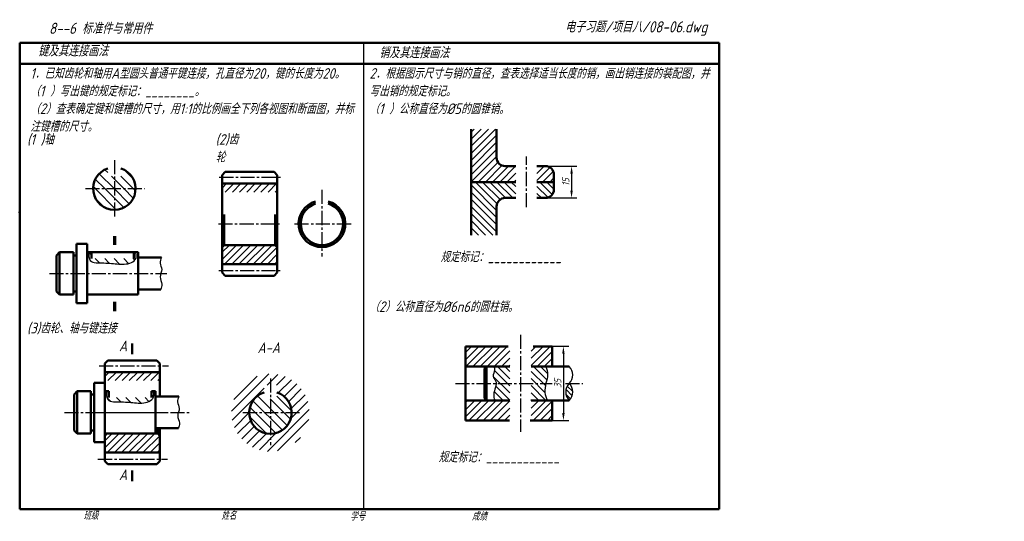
# Model space of a CAD drawing. Header units: millimetres. Extents: x 79 to 543, y 66 to 303.
import ezdxf

# ---------------------------------------------------------------- set-up
doc = ezdxf.new("R2010")
doc.units = ezdxf.units.MM
doc.header["$LTSCALE"] = 0.7
doc.linetypes.add('CENTER2', pattern=[28.575, 19.05, -3.175, 3.175, -3.175])
for name, color, linetype in [('剖面线层', 7, 'Continuous'), ('尺寸层', 221, 'Continuous'), ('细实线层', 7, 'Continuous')]:
    doc.layers.add(name, color=color, linetype=linetype)
for name, color, linetype, lineweight in [('文字层', 227, 'Continuous', 20), ('点画线层', 3, 'CENTER2', 25), ('粗实线层', 7, 'Continuous', 50)]:
    doc.layers.add(name, color=color, linetype=linetype, lineweight=lineweight)
doc.styles.add('工程字体（斜）', font='gbeitc.shx', dxfattribs={"bigfont": 'gbcbig.shx'})
doc.styles.add('工程斜体', font='gbeitc.shx', dxfattribs={"bigfont": 'gbcbig.shx'})
doc.dimstyles.new('直径加引线', dxfattribs={"dimtxt": 3.5, "dimasz": 3.5, "dimexe": 2.5, "dimexo": 0, "dimgap": 1, "dimtad": 1, "dimtoh": 1, "dimdsep": 46, "dimtxsty": '工程字体（斜）', "dimcen": 0, "dimadec": 0, "dimazin": 0, "dimtfac": 1, "dimtmove": 1, "dimatfit": 3, "dimfxl": 0, "dimarcsym": 0})
pattern_1 = [(135, (0, 6.7232), (-2.245064, -2.245064), [])]
pattern_2 = [(135, (16.6626, 6.7232), (-2.245064, -2.245064), [])]

# ---------------------------------------------------------------- blocks, each defined once
blk = doc.blocks.new('*D16')
at = {"layer": 'Defpoints', "color": 0, "ltscale": 0.5}
for p in [(326.91, 233.79), (326.91, 218.79), (339.24, 218.79)]:
    blk.add_point(p, dxfattribs=at)
at = {"layer": '尺寸层', "color": 0, "lineweight": -2, "ltscale": 0.5}
for p, q in [((326.91, 233.79), (341.74, 233.79)), ((339.24, 230.29), (339.24, 222.29)), ((326.91, 218.79), (341.74, 218.79))]:
    blk.add_line(p, q, dxfattribs=at)
at = {"layer": '尺寸层', "color": 0, "ltscale": 0.5}
for points in [[(338.66, 230.29), (339.83, 230.29), (339.24, 233.79)], [(338.66, 222.29), (339.83, 222.29), (339.24, 218.79)]]:
    blk.add_solid(points, dxfattribs=at)
at = {"layer": '尺寸层', "color": 0, "ltscale": 0.5, "insert": (336.49, 226.29), "char_height": 3.5, "attachment_point": 5, "rotation": 90, "style": '工程字体（斜）'}
blk.add_mtext('15', dxfattribs=at)
blk = doc.blocks.new('*D17')
at = {"layer": 'Defpoints', "color": 0, "ltscale": 0.5}
for p in [(330.14, 148.79), (330.14, 113.79), (335.39, 113.79)]:
    blk.add_point(p, dxfattribs=at)
at = {"layer": '尺寸层', "color": 0, "lineweight": -2, "ltscale": 0.5}
for p, q in [((330.14, 148.79), (337.89, 148.79)), ((335.39, 145.29), (335.39, 117.29)), ((330.14, 113.79), (337.89, 113.79))]:
    blk.add_line(p, q, dxfattribs=at)
at = {"layer": '尺寸层', "color": 0, "ltscale": 0.5}
for points in [[(334.81, 145.29), (335.97, 145.29), (335.39, 148.79)], [(334.81, 117.29), (335.97, 117.29), (335.39, 113.79)]]:
    blk.add_solid(points, dxfattribs=at)
at = {"layer": '尺寸层', "color": 0, "ltscale": 0.5, "insert": (332.64, 131.29), "char_height": 3.5, "attachment_point": 5, "rotation": 90, "style": '工程字体（斜）'}
blk.add_mtext('35', dxfattribs=at)

msp = doc.modelspace()

# ---------------------------------------------------------------- hatches: boundary and pattern name
at = {"layer": '剖面线层', "ltscale": 0.5}
h = msp.add_hatch(dxfattribs=at)
h.set_pattern_fill('ANSI31', scale=0.75, style=0)
h.set_pattern_definition([(45, (28.5374, -1e-07), (-1.683798, 1.683798), [])])
h.paths.add_polyline_path([(303.907, 237.789), (303.907, 251.289), (291.907, 251.289), (291.907, 226.289), (312.907, 226.289), (312.907, 233.789), (307.907, 233.789, -0.4142136)])
h.paths.add_polyline_path([(330.907, 229.789, 0.4142136), (326.907, 233.789), (322.907, 233.789), (322.907, 226.289), (330.907, 226.289)])
h = msp.add_hatch(dxfattribs=at)
h.set_pattern_fill('ANSI31', angle=90, style=0)
h.set_pattern_definition(pattern_2)
h.paths.add_polyline_path([(123.56, 229.012), (120.419, 229.012), (120.419, 232.681, 0.3234309), (113.56, 223.188), (123.56, 223.188)])
h.paths.add_polyline_path([(126.705, 232.681), (126.705, 229.012), (123.56, 229.012), (123.56, 223.188), (133.56, 223.188, 0.3233517)])
h = msp.add_hatch(dxfattribs=at)
h.set_pattern_fill('ANSI31', angle=90, style=0)
h.set_pattern_definition(pattern_2)
h.paths.add_polyline_path([(123.56, 223.188), (113.56, 223.188, 0.4142136), (123.56, 213.188)])
h.paths.add_polyline_path([(123.56, 213.188, 0.4142136), (133.56, 223.188), (123.56, 223.188)])
h = msp.add_hatch(dxfattribs=at)
h.set_pattern_fill('ANSI31', scale=0.75, style=0)
h.set_pattern_definition([(45, (-2.8654, -0.961), (-1.683798, 1.683798), [])])
h.paths.add_polyline_path([(200.394, 225.567), (174.394, 225.567), (174.394, 221.567), (200.394, 221.567)])
h.paths.add_polyline_path([(200.394, 195.567), (199.394, 196.567), (175.394, 196.567), (174.394, 195.567), (174.394, 187.567), (200.394, 187.567)])
h = msp.add_hatch(dxfattribs=at)
h.set_pattern_fill('ANSI31', scale=0.75, angle=90, style=0)
h.set_pattern_definition([(135, (28.5374, -1e-07), (-1.683798, -1.683798), [])])
h.paths.add_polyline_path([(307.907, 218.789), (312.907, 218.789), (312.907, 226.289), (291.907, 226.289), (291.907, 201.289), (303.907, 201.289), (303.907, 214.789, -0.4142136)])
h.paths.add_polyline_path([(322.907, 218.789), (326.907, 218.789, 0.4142136), (330.907, 222.789), (330.907, 226.289), (322.907, 226.289)])
h = msp.add_hatch(dxfattribs=at)
h.set_pattern_fill('ANSI31', angle=90, style=0)
h.set_pattern_definition([(135, (6.0883, 6.7232), (-2.245064, -2.245064), [])])
edge = h.paths.add_edge_path()
edge.add_spline(control_points=[(111.555, 193.167), (111.49, 191.595), (111.567, 187.745), (119.324, 188.4), (125.297, 187.451), (131.538, 187.48), (134.271, 190.42), (133.765, 192.537), (133.634, 193.167)], knot_values=[0.6661905, 0.6661905, 0.6661905, 0.6661905, 4.7294273, 11.2128441, 18.2896872, 25.0575901, 28.0280201, 29.5237859, 29.5237859, 29.5237859, 29.5237859], degree=3, periodic=0)
edge.add_line((133.634, 193.167), (132.743, 193.167))
edge.add_line((132.743, 193.167), (132.743, 190.167))
edge.add_line((132.743, 190.167), (112.743, 190.167))
edge.add_line((112.743, 190.167), (112.743, 193.167))
edge.add_line((112.743, 193.167), (111.555, 193.167))
h = msp.add_hatch(dxfattribs=at)
h.set_pattern_fill('ANSI31', scale=0.75, style=0)
h.set_pattern_definition([(45, (-58.2262, -89.8926), (-1.683798, 1.683798), [])])
h.paths.add_polyline_path([(145.033, 136.635), (119.033, 136.635), (119.033, 132.635), (145.033, 132.635)])
h.paths.add_polyline_path([(145.033, 106.635), (144.033, 107.635), (120.033, 107.635), (119.033, 106.635), (119.033, 98.635), (145.033, 98.635)])
h = msp.add_hatch(dxfattribs=at)
h.set_pattern_fill('ANSI31', style=0)
h.set_pattern_definition([(45, (0, 6.7232), (-2.245064, 2.245064), [])])
h.paths.add_polyline_path([(178.817, 117.513, 1), (215.549, 117.513, 1)])
h.paths.add_polyline_path([(194.183, 127.053), (194.183, 130.513), (200.183, 130.513), (200.183, 127.053, -6.5131307)], flags=16)
h = msp.add_hatch(dxfattribs=at)
h.set_pattern_fill('ANSI31', angle=90, style=0)
h.set_pattern_definition(pattern_1)
edge = h.paths.add_edge_path()
edge.add_spline(control_points=[(119.846, 127.635), (119.78, 126.063), (119.858, 122.214), (127.614, 122.869), (133.588, 121.919), (139.829, 121.949), (142.561, 124.888), (142.056, 127.005), (141.925, 127.635)], knot_values=[0.6661905, 0.6661905, 0.6661905, 0.6661905, 4.7294273, 11.2128441, 18.2896872, 25.0575901, 28.0280201, 29.5237859, 29.5237859, 29.5237859, 29.5237859], degree=3, periodic=0)
edge.add_line((141.925, 127.635), (141.033, 127.635))
edge.add_line((141.033, 127.635), (141.033, 124.635))
edge.add_line((141.033, 124.635), (121.033, 124.635))
edge.add_line((121.033, 124.635), (121.033, 127.635))
edge.add_line((121.033, 127.635), (119.846, 127.635))
h = msp.add_hatch(dxfattribs=at)
h.set_pattern_fill('ANSI31', angle=90, style=0)
h.set_pattern_definition(pattern_1)
h.paths.add_polyline_path([(197.183, 124.013), (194.183, 124.013), (194.183, 127.053, 0.3275382), (187.183, 117.513), (197.183, 117.513)])
h.paths.add_polyline_path([(197.183, 117.513), (187.183, 117.513, 0.4142136), (197.183, 107.513)])
h.paths.add_polyline_path([(207.183, 117.513), (197.183, 117.513), (197.183, 107.513, 0.4142136)])
h.paths.add_polyline_path([(200.183, 127.053), (200.183, 124.013), (197.183, 124.013), (197.183, 117.513), (207.183, 117.513, 0.3275382)])
at = {"layer": '细实线层', "ltscale": 0.5}
h = msp.add_hatch(dxfattribs=at)
h.set_pattern_fill('ANSI31', scale=0.75, style=0)
h.set_pattern_definition([(45, (-2.8654, 5.369), (-1.683798, 1.683798), [])])
h.paths.add_polyline_path([(310.142, 148.788), (289.142, 148.788), (289.142, 139.288), (310.142, 139.288)])
h.paths.add_polyline_path([(310.142, 123.288), (289.142, 123.288), (289.142, 113.788), (310.142, 113.788)])
h.paths.add_polyline_path([(330.142, 148.788), (320.142, 148.788), (320.142, 139.288), (330.142, 139.288)])
h.paths.add_polyline_path([(330.142, 123.288), (320.142, 123.288), (320.142, 113.788), (330.142, 113.788)])
h = msp.add_hatch(dxfattribs=at)
h.set_pattern_fill('ANSI31', scale=0.75, angle=90, style=0)
h.set_pattern_definition([(135, (-2.8654, 5.369), (-1.683798, -1.683798), [])])
edge = h.paths.add_edge_path()
edge.add_line((310.142, 139.288), (302.616, 139.288))
edge.add_spline(control_points=[(302.616, 139.288), (302.867, 138.759), (303.277, 137.265), (301.595, 134.803), (303.466, 132.881), (303.662, 131.731), (303.658, 131.288)], knot_values=[1.850998, 1.850998, 1.850998, 1.850998, 3.5797984, 6.6448072, 8.9943997, 10.4094074, 10.4094074, 10.4094074, 10.4094074], degree=3, periodic=0)
edge.add_line((303.658, 131.288), (310.142, 131.288))
edge.add_line((310.142, 131.288), (310.142, 139.288))
edge = h.paths.add_edge_path()
edge.add_line((310.142, 131.288), (303.658, 131.288))
edge.add_spline(control_points=[(303.658, 131.288), (303.644, 129.659), (302.075, 127.009), (302.704, 124.2), (302.996, 123.288)], knot_values=[10.4094074, 10.4094074, 10.4094074, 10.4094074, 15.6058407, 18.1486832, 18.1486832, 18.1486832, 18.1486832], degree=3, periodic=0)
edge.add_line((302.996, 123.288), (310.142, 123.288))
edge.add_line((310.142, 123.288), (310.142, 131.288))
edge = h.paths.add_edge_path()
edge.add_spline(control_points=[(327.144, 131.288), (327.509, 132.713), (328.325, 135.365), (327.639, 138.024), (327.181, 139.288)], knot_values=[2.5506209, 2.5506209, 2.5506209, 2.5506209, 6.9064169, 10.8447749, 10.8447749, 10.8447749, 10.8447749], degree=3, periodic=0)
edge.add_line((327.181, 139.288), (320.142, 139.288))
edge.add_line((320.142, 139.288), (320.142, 131.288))
edge.add_line((320.142, 131.288), (327.144, 131.288))
edge = h.paths.add_edge_path()
edge.add_spline(control_points=[(327.738, 123.288), (327.352, 124.519), (326.25, 127.327), (326.794, 129.921), (327.144, 131.288)], knot_values=[10.8447749, 10.8447749, 10.8447749, 10.8447749, 14.4233668, 18.5972579, 18.5972579, 18.5972579, 18.5972579], degree=3, periodic=0)
edge.add_line((327.144, 131.288), (320.142, 131.288))
edge.add_line((320.142, 131.288), (320.142, 123.288))
edge.add_line((320.142, 123.288), (327.738, 123.288))
h = msp.add_hatch(dxfattribs=at)
h.set_pattern_fill('ANSI31', scale=0.5, angle=90, style=0)
h.set_pattern_definition([(135, (-2.8654, 5.3691), (-1.122532, -1.122532), [])])
h.paths.add_polyline_path([(338.169, 123.288, 0.4142136), (338.169, 131.288, 0.4142136)])

# ---------------------------------------------------------------- linework, layer by layer
at = {"layer": '点画线层', "color": 7, "ltscale": 0.5}
for p, q in [((317.907, 214.394), (317.907, 238.313)), ((123.56, 236.642), (123.56, 210.029)), ((173.035, 228.567), (202.633, 228.567)), ((109.916, 223.188), (137.781, 223.188)), ((221.498, 222.676), (221.498, 191.213)), ((172.641, 206.567), (202.532, 206.567)), ((208.558, 206.567), (235.442, 206.567)), ((92.894, 183.167), (148.397, 183.167)), ((172.916, 184.567), (202.302, 184.567)), ((315.142, 154.225), (315.142, 108.384)), ((116.322, 139.635), (149.158, 139.635)), ((197.183, 133.622), (197.183, 102.16)), ((284.446, 131.288), (330.073, 131.288)), ((336.317, 131.288), (344.502, 131.288)), ((100.009, 117.635), (159.913, 117.635)), ((114.954, 117.635), (148.987, 117.635)), ((184.243, 117.513), (211.127, 117.513)), ((115.809, 95.635), (148.645, 95.635))]:
    msp.add_line(p, q, dxfattribs=at)
at = {"layer": '粗实线层', "ltscale": 0.5}
msp.add_line((408.909, 292.03), (78.909, 292.03), dxfattribs=at)
at = {"layer": '粗实线层', "color": 7, "ltscale": 0.5}
for p, q in [((78.909, 292.03), (78.909, 72.03)), ((408.909, 282.03), (408.909, 292.03)), ((408.909, 282.03), (78.909, 282.03)), ((408.909, 72.03), (408.909, 282.03)), ((78.909, 258.904), (78.909, 248.904)), ((291.907, 251.289), (291.907, 201.289)), ((303.907, 251.289), (303.907, 237.789)), ((307.907, 233.789), (312.907, 233.789)), ((326.907, 233.789), (322.907, 233.789)), ((174.394, 229.567), (175.894, 231.067)), ((174.394, 206.567), (174.394, 229.567)), ((175.894, 231.067), (198.894, 231.067)), ((200.394, 229.567), (198.894, 231.067)), ((200.394, 229.567), (200.394, 206.567)), ((330.907, 229.789), (330.907, 222.789)), ((200.394, 225.567), (174.394, 225.567)), ((291.907, 226.289), (312.907, 226.289)), ((330.907, 226.289), (322.907, 226.289)), ((307.907, 218.789), (312.907, 218.789)), ((326.907, 218.789), (322.907, 218.789)), ((303.907, 214.789), (303.907, 201.289)), ((175.394, 196.567), (175.394, 210.979)), ((199.394, 196.567), (199.394, 210.979)), ((174.394, 206.567), (174.394, 183.567)), ((200.394, 183.567), (200.394, 206.567)), ((105.743, 183.167), (105.743, 197.167)), ((105.743, 197.167), (110.743, 197.167)), ((110.743, 197.167), (110.743, 183.167)), ((175.394, 196.567), (174.394, 195.567)), ((199.394, 196.567), (175.394, 196.567)), ((199.394, 196.567), (200.394, 195.567)), ((97.743, 193.167), (96.243, 191.667)), ((96.243, 183.167), (96.243, 191.667)), ((97.743, 193.167), (104.243, 193.167)), ((97.743, 193.167), (97.743, 173.167)), ((104.243, 193.167), (104.243, 183.167)), ((104.243, 191.667), (105.743, 191.667)), ((110.743, 193.167), (134.743, 193.167)), ((112.743, 193.167), (112.743, 190.167)), ((132.743, 190.167), (132.743, 193.167)), ((134.743, 193.167), (134.743, 183.167)), ((134.743, 190.667), (145.733, 190.667)), ((200.394, 187.567), (174.394, 187.567)), ((96.243, 183.167), (96.243, 174.667)), ((104.243, 173.167), (104.243, 183.167)), ((105.743, 183.167), (105.743, 169.167)), ((110.743, 169.167), (110.743, 183.167)), ((134.743, 173.167), (134.743, 183.167)), ((175.894, 182.067), (174.394, 183.567)), ((175.894, 182.067), (198.894, 182.067)), ((198.894, 182.067), (200.394, 183.567)), ((97.743, 173.167), (96.243, 174.667)), ((97.743, 173.167), (104.243, 173.167)), ((104.243, 174.667), (105.743, 174.667)), ((110.743, 173.167), (134.743, 173.167)), ((134.743, 175.667), (145.476, 175.667)), ((105.743, 169.167), (110.743, 169.167)), ((132.033, 145.135), (132.033, 150.135)), ((289.142, 148.788), (289.142, 113.788)), ((309.39, 148.788), (289.142, 148.788)), ((330.142, 148.788), (321.092, 148.788)), ((330.142, 139.288), (330.142, 148.788)), ((119.033, 140.635), (120.533, 142.135)), ((119.033, 117.635), (119.033, 140.635)), ((120.533, 142.135), (143.533, 142.135)), ((145.033, 140.635), (143.533, 142.135)), ((145.033, 140.635), (145.033, 125.135)), ((145.033, 136.635), (119.033, 136.635)), ((289.142, 139.288), (310.142, 139.288)), ((298.142, 138.288), (299.142, 139.288)), ((298.142, 138.288), (298.142, 124.288)), ((299.142, 139.288), (299.142, 123.288)), ((320.142, 139.288), (338.169, 139.288)), ((114.033, 117.635), (114.033, 131.635)), ((114.033, 131.635), (119.033, 131.635)), ((119.033, 131.635), (119.033, 117.635)), ((106.033, 127.635), (104.533, 126.135)), ((104.533, 117.635), (104.533, 126.135)), ((106.033, 127.635), (112.533, 127.635)), ((106.033, 127.635), (106.033, 107.635)), ((112.533, 127.635), (112.533, 117.635)), ((112.533, 126.135), (114.033, 126.135)), ((119.033, 127.635), (121.033, 127.635)), ((121.033, 127.635), (121.033, 124.635)), ((141.033, 127.635), (143.033, 127.635)), ((141.033, 124.635), (141.033, 127.635)), ((143.033, 127.635), (143.033, 117.635)), ((143.033, 125.135), (154.024, 125.135)), ((289.142, 123.288), (310.142, 123.288)), ((298.142, 124.288), (299.142, 123.288)), ((320.142, 123.288), (338.169, 123.288)), ((330.142, 113.788), (330.142, 123.288)), ((104.533, 117.635), (104.533, 109.135)), ((112.533, 107.635), (112.533, 117.635)), ((114.033, 117.635), (114.033, 103.635)), ((119.033, 103.635), (119.033, 117.635)), ((119.033, 117.635), (119.033, 94.635)), ((143.033, 107.635), (143.033, 117.635)), ((289.142, 113.788), (309.891, 113.788)), ((319.657, 113.788), (330.142, 113.788)), ((106.033, 107.635), (104.533, 109.135)), ((106.033, 107.635), (112.533, 107.635)), ((112.533, 109.135), (114.033, 109.135)), ((119.033, 107.635), (143.033, 107.635)), ((120.033, 107.635), (119.033, 106.635)), ((144.033, 107.635), (120.033, 107.635)), ((143.033, 110.135), (153.767, 110.135)), ((144.033, 107.635), (144.033, 110.135)), ((144.033, 107.635), (145.033, 106.635)), ((145.033, 94.635), (145.033, 110.135)), ((114.033, 103.635), (119.033, 103.635)), ((145.033, 98.635), (119.033, 98.635)), ((120.533, 93.135), (119.033, 94.635)), ((120.533, 93.135), (143.533, 93.135)), ((143.533, 93.135), (145.033, 94.635)), ((132.033, 90.135), (132.033, 85.135)), ((78.909, 72.03), (408.909, 72.03))]:
    msp.add_line(p, q, dxfattribs=at)
at = {"layer": '粗实线层', "color": 7, "lineweight": 70, "ltscale": 0.5}
for p, q in [((123.56, 200.699), (123.56, 196.658)), ((123.56, 169.715), (123.56, 165.449))]:
    msp.add_line(p, q, dxfattribs=at)
at = {"layer": '粗实线层', "color": 7, "ltscale": 0.5}
for centre, radius, start, end in [((307.907, 237.789), 4, 180, 270), ((123.56, 223.188), 10, 108.07392, 71.92608), ((326.907, 229.789), 4, 0, 90), ((307.907, 214.789), 4, 90, 180), ((326.907, 222.789), 4, 270, 0), ((221.498, 206.567), 11, 105.82662, 74.17338), ((221.498, 206.567), 10, 107.4576, 72.5424), ((197.183, 117.513), 10, 107.4576, 72.5424)]:
    msp.add_arc(centre, radius, start, end, dxfattribs=at)
at = {"layer": '粗实线层', "color": 7}
msp.add_point((78.909, 212.03), dxfattribs=at)
at = {"layer": '细实线层', "color": 7, "ltscale": 0.5}
msp.add_line((241.044, 292.03), (241.044, 72.03), dxfattribs=at)
for centre, start, end in [((334.169, 135.288), 315, 45), ((342.169, 127.288), 135, 225), ((334.169, 127.288), 315, 45)]:
    msp.add_arc(centre, 5.657, start, end, dxfattribs=at)
for points, knots in [([(111.555, 193.167), (111.49, 191.595), (111.567, 187.745), (119.324, 188.4), (125.297, 187.451), (131.538, 187.48), (134.271, 190.42), (133.765, 192.537), (133.634, 193.167)], [0.6661905, 0.6661905, 0.6661905, 0.6661905, 4.7294273, 11.2128441, 18.2896872, 25.0575901, 28.0280201, 29.5237859, 29.5237859, 29.5237859, 29.5237859]), ([(302.616, 139.288), (302.867, 138.759), (303.277, 137.265), (301.595, 134.803), (304.89, 131.419), (301.96, 127.522), (302.704, 124.2), (302.996, 123.288)], [1.850998, 1.850998, 1.850998, 1.850998, 3.5797984, 6.6448072, 8.9943997, 15.6058407, 18.1486832, 18.1486832, 18.1486832, 18.1486832]), ([(327.181, 139.288), (327.639, 138.024), (328.67, 134.027), (325.631, 128.904), (327.352, 124.519), (327.738, 123.288)], [2.5506209, 2.5506209, 2.5506209, 2.5506209, 6.4889789, 15.018666, 18.5972579, 18.5972579, 18.5972579, 18.5972579]), ([(119.846, 127.635), (119.78, 126.063), (119.858, 122.214), (127.614, 122.869), (133.588, 121.919), (139.829, 121.949), (142.561, 124.888), (142.056, 127.005), (141.925, 127.635)], [0.6661905, 0.6661905, 0.6661905, 0.6661905, 4.7294273, 11.2128441, 18.2896872, 25.0575901, 28.0280201, 29.5237859, 29.5237859, 29.5237859, 29.5237859])]:
    msp.add_open_spline(points, degree=3, knots=knots, dxfattribs=at)
for points in [[(145.733, 190.667), (145.117, 188.07), (145.887, 185.043), (145.168, 181.554), (145.99, 178.117), (145.476, 175.667)], [(154.024, 125.135), (153.407, 122.539), (154.178, 119.511), (153.459, 116.023), (154.281, 112.585), (153.767, 110.135)]]:
    msp.add_spline(points, degree=3, dxfattribs=at)
at = {"layer": '细实线层', "color": 7}
msp.add_point((78.909, 212.03), dxfattribs=at)

# ---------------------------------------------------------------- texts
at = {"layer": '文字层', "color": 7, "style": '工程字体（斜）'}
for s, p in [('班级', (108.943, 67.061)), ('姓名', (174.025, 67.037)), ('学号', (234.795, 66.659)), ('成绩', (292.226, 66.659))]:
    msp.add_text(s, height=3.5, dxfattribs=at).set_placement(p)
at = {"layer": '细实线层', "ltscale": 0.5}
for s, style, p in [('   8--6 标准件与常用件  ', '工程字体（斜）', (84.192, 296.198)), ('电子习题/项目八/08-06.dwg', '工程斜体', (336.109, 296.883))]:
    msp.add_text(s, height=5.25, dxfattribs=dict(at, style=style)).set_placement(p)
at = {"layer": '细实线层', "color": 7, "ltscale": 0.5, "style": '工程字体（斜）'}
for s, p in [('   键及其连接画法  ', (78.953, 285.579)), ('   销及其连接画法  ', (239.862, 284.694))]:
    msp.add_text(s, height=5.25, dxfattribs=at).set_placement(p)
at = {"layer": '细实线层', "color": 7, "ltscale": 0.5, "char_height": 5, "attachment_point": 1, "style": '工程斜体'}
for s, insert, width in [('1．已知齿轮和轴用A型圆头普通平键连接，孔直径为20，键的长度为20。\\P（1 ）写出键的规定标记：________。\\P（2）查表确定键和键槽的尺寸，用1:1的比例画全下列各视图和断面图，并标注键槽的尺寸。', (83.902, 280.041), 155.2583), ('2．根据图示尺寸与销的直径，查表选择适当长度的销，画出销连接的装配图，并写出销的规定标记。\\P（1 ）公称直径为%%C5的圆锥销。', (243.909, 280.041), 160.84085), ('(1 )轴', (82.372, 248.902), 13.87438), ('(2)齿轮', (171.325, 248.902), 13.87438), ('规定标记：____________', (277.298, 193.499), 75.87303), ('（2）公称直径为%%C6n6的圆柱销。', (243.909, 169.997), 145.48883), ('(3)齿轮、轴与键连接', (82.372, 159.884), 44.18066), ('A', (125.741, 151.475), 4.73372), ('A-A', (191.091, 150.65), 12.10853), ('规定标记：____________', (276.399, 99.037), 79.34766), ('A', (125.741, 90.695), 4.73372)]:
    msp.add_mtext(s, dxfattribs=dict(at, insert=insert, width=width))

# ---------------------------------------------------------------- dimensions: what is measured, and where the dimension line sits
at = {"layer": '尺寸层', "color": 7, "ltscale": 0.5}
for base, p1, p2, picture, middle in [((339.244, 218.789), (326.907, 233.789), (326.907, 218.789), '*D16', (336.494, 226.289)), ((335.391, 113.788), (330.142, 148.788), (330.142, 113.788), '*D17', (332.641, 131.288))]:
    dim = msp.add_linear_dim(base=base, p1=p1, p2=p2, angle=90, dimstyle='直径加引线', dxfattribs=at)
    dim.commit()
    dim.dimension.update_dxf_attribs({"geometry": picture, "text_midpoint": middle})

doc.saveas('drawing.dxf')
